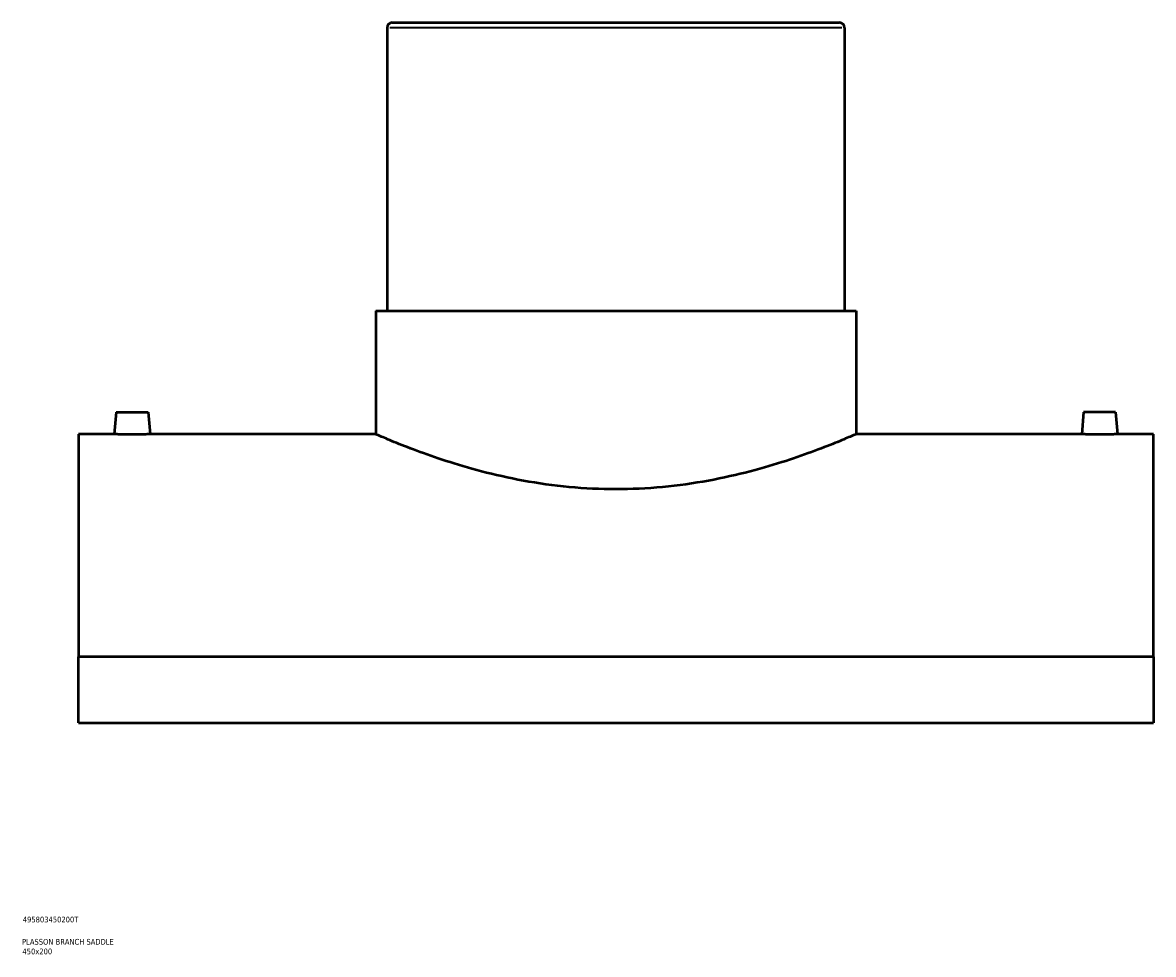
# Model space of a CAD drawing. Header units: millimetres. Extents: x -309 to 1496, y -360 to 1075.
# Tile 4 of 5: x 855 to 1349, y 79 to 487. Entities that reach past the tile are written whole.
import ezdxf

# ---------------------------------------------------------------- set-up
doc = ezdxf.new("R2010")
doc.units = ezdxf.units.MM
for name, color, linetype, lineweight in [('Title (ISO)', 7, 'Continuous', 50), ('Visible (ANSI)', 7, 'Continuous', 50), ('Visible Narrow (ANSI)', 7, 'Continuous', 35)]:
    doc.layers.add(name, color=color, linetype=linetype, lineweight=lineweight)
doc.styles.add('Note Text (ISO)', font='tahoma.ttf')

# ---------------------------------------------------------------- blocks, each defined once
blk = doc.blocks.new('Title Blocks ISO')
at = {"layer": 'Title (ISO)', "color": 232, "true_color": 0xca0064, "style": 'Note Text (ISO)'}
for tag, p in [('PART_NUMBER_001', (34.16, 73.13)), ('DESCRIPTION_001', (33.84, 63.4)), ('DESCRIPTION_002', (34.02, 59.18))]:
    blk.add_attdef(tag, p, '', height=2.5, dxfattribs=at)

msp = doc.modelspace()

# ---------------------------------------------------------------- linework, layer by layer
at = {"layer": 'Visible (ANSI)'}
for p, q in [((1016.71, 486.61), (1212.21, 486.61)), ((1014.46, 484.36), (1014.46, 360.61)), ((1214.46, 484.36), (1214.46, 360.61)), ((1009.46, 360.61), (1219.46, 360.61)), ((1009.46, 360.61), (1009.46, 306.61)), ((1219.46, 360.61), (1219.46, 306.61)), ((895.96, 316.21), (895.12, 306.61)), ((895.96, 316.21), (909.96, 316.21)), ((909.96, 316.21), (910.8, 306.61)), ((1318.96, 316.21), (1318.12, 306.61)), ((1332.96, 316.21), (1318.96, 316.21)), ((1332.96, 316.21), (1333.8, 306.61)), ((879.46, 306.61), (879.46, 209.27)), ((895.12, 306.61), (879.46, 306.61)), ((1009.46, 306.61), (910.8, 306.61)), ((1318.12, 306.61), (1219.46, 306.61)), ((1349.46, 306.61), (1333.8, 306.61)), ((1349.46, 209.27), (1349.46, 306.61)), ((1349.46, 209.27), (879.46, 209.27)), ((879.46, 180.43), (879.46, 209.27)), ((1349.46, 209.27), (1349.46, 180.43)), ((879.46, 180.43), (1349.46, 180.43))]:
    msp.add_line(p, q, dxfattribs=at)
for centre, start, end in [((1016.71, 484.36), 90, 180), ((1212.21, 484.36), 0, 90)]:
    msp.add_arc(centre, 2.25, start, end, dxfattribs=at)
for points, knots in [([(902.96, 306.48), (901.98, 306.48), (900.93, 306.49), (899, 306.51), (898.11, 306.53), (896.72, 306.56), (896.12, 306.58), (895.32, 306.6), (895.12, 306.61), (895.12, 306.61)], [0, 0, 0, 0, 0.2956, 0.2956, 0.591199, 0.591199, 0.886703, 0.886703, 1.182206, 1.182206, 1.182206, 1.182206]), ([(910.8, 306.61), (910.8, 306.61), (910.61, 306.6), (909.81, 306.58), (909.21, 306.56), (907.81, 306.53), (906.93, 306.51), (905, 306.49), (903.95, 306.48), (902.96, 306.48)], [3.546618, 3.546618, 3.546618, 3.546618, 3.842122, 3.842122, 4.137625, 4.137625, 4.433225, 4.433225, 4.728824, 4.728824, 4.728824, 4.728824]), ([(1114.46, 282.53), (1107.77, 282.53), (1100.88, 282.85), (1087.24, 284.13), (1080.48, 285.09), (1067.58, 287.45), (1061.42, 288.86), (1050.05, 291.83), (1044.83, 293.39), (1035.61, 296.38), (1031.27, 297.91), (1023.59, 300.77), (1020.25, 302.1), (1014.87, 304.29), (1012.81, 305.17), (1010.11, 306.32), (1009.46, 306.61), (1009.46, 306.61)], [0, 0, 0, 0, 2.008714, 2.008714, 4.017428, 4.017428, 6.026142, 6.026142, 8.034856, 8.034856, 10.040617, 10.040617, 12.046378, 12.046378, 14.052139, 14.052139, 16.0579, 16.0579, 16.0579, 16.0579]), ([(1219.46, 306.61), (1219.46, 306.61), (1218.81, 306.32), (1216.11, 305.17), (1214.06, 304.29), (1208.68, 302.1), (1205.34, 300.77), (1197.66, 297.91), (1193.32, 296.38), (1184.09, 293.39), (1178.88, 291.83), (1167.51, 288.86), (1161.34, 287.45), (1148.44, 285.09), (1141.69, 284.13), (1128.05, 282.85), (1121.16, 282.53), (1114.46, 282.53)], [48.173701, 48.173701, 48.173701, 48.173701, 50.179462, 50.179462, 52.185223, 52.185223, 54.190984, 54.190984, 56.196745, 56.196745, 58.205459, 58.205459, 60.214173, 60.214173, 62.222887, 62.222887, 64.231601, 64.231601, 64.231601, 64.231601]), ([(1325.96, 306.48), (1324.98, 306.48), (1323.93, 306.49), (1322, 306.51), (1321.11, 306.53), (1319.72, 306.56), (1319.12, 306.58), (1318.32, 306.6), (1318.12, 306.61), (1318.12, 306.61)], [2.364412, 2.364412, 2.364412, 2.364412, 2.660012, 2.660012, 2.955611, 2.955611, 3.251115, 3.251115, 3.546618, 3.546618, 3.546618, 3.546618]), ([(1333.8, 306.61), (1333.8, 306.61), (1333.61, 306.6), (1332.81, 306.58), (1332.21, 306.56), (1330.81, 306.53), (1329.93, 306.51), (1328, 306.49), (1326.95, 306.48), (1325.96, 306.48)], [5.91103, 5.91103, 5.91103, 5.91103, 6.206534, 6.206534, 6.502037, 6.502037, 6.797637, 6.797637, 7.093236, 7.093236, 7.093236, 7.093236])]:
    msp.add_open_spline(points, degree=3, knots=knots, dxfattribs=at)
at = {"layer": 'Visible Narrow (ANSI)'}
msp.add_line((1213.23, 484.36), (1015.69, 484.36), dxfattribs=at)

# ---------------------------------------------------------------- block references
msp.add_blockref('Title Blocks ISO', (821, 20)).add_auto_attribs({'PART_NUMBER_001': '495803450200T', 'DESCRIPTION_001': 'PLASSON BRANCH SADDLE', 'DESCRIPTION_002': '450x200'})

doc.saveas('drawing.dxf')
